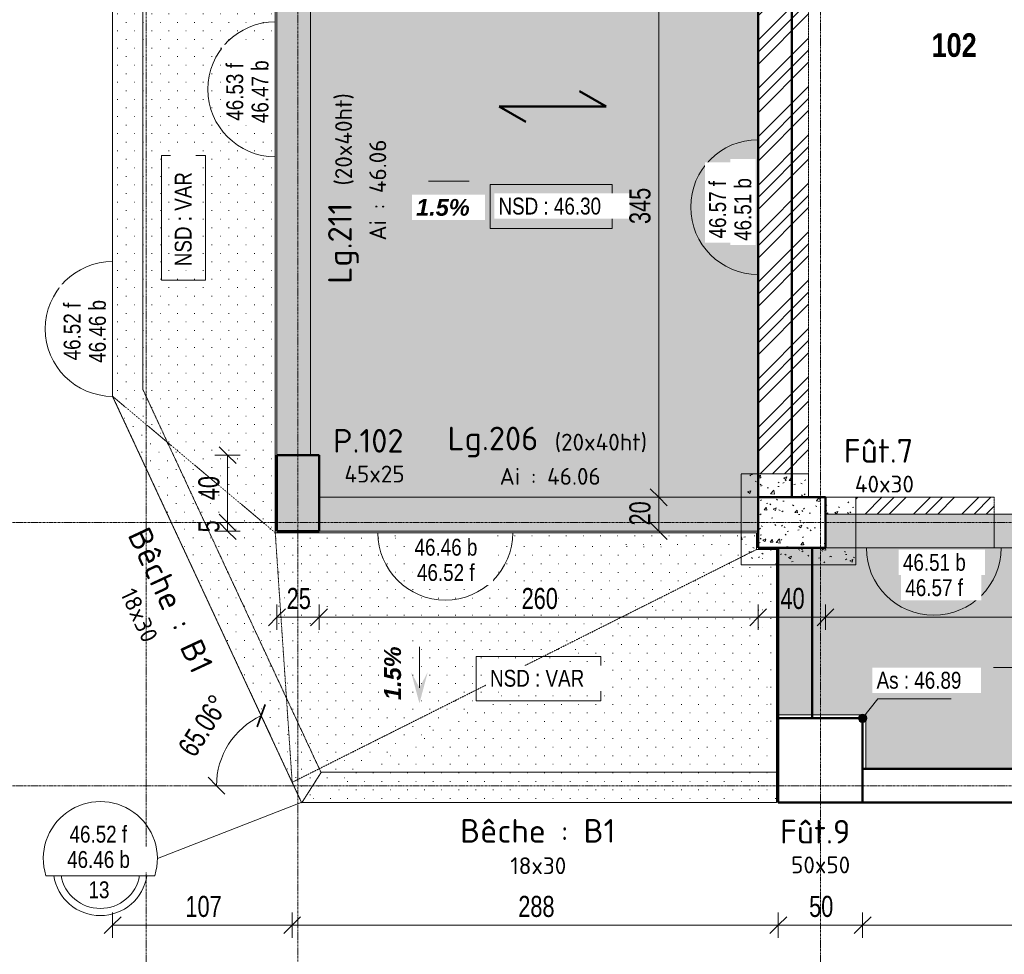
# Model space of a CAD drawing. Header units: millimetres. Extents: x 8507 to 240958, y -8745 to 78383.
# Tile 4 of 71: x 50422 to 56265, y 50873 to 56420. Entities that reach past the tile are written whole.
import ezdxf

# ---------------------------------------------------------------- set-up
doc = ezdxf.new("R2010")
doc.units = ezdxf.units.MM
for name, pattern in [('Ligne de quadrillage', [22.225, 12.7, -3.175, 3.175, -3.175]), ('Tiret 1_16_', [3.175, 1.5875, -1.5875]), ('tiret perso', [2.6, 1.3, -1.3])]:
    doc.linetypes.add(name, pattern=pattern)
for name, color, linetype, lineweight in [('A-ANNO-DIMS', 211, 'Continuous', 9), ('A-ANNO-DIMS-50', 211, 'Continuous', 9), ('A-ANNO-NOTE', 131, 'Continuous', 9), ('A-DETL', 90, 'Continuous', 5), ('A-DETL-MBND', 5, 'Continuous', 5), ('A-DETL-THIN', 151, 'Continuous', 5), ('A-DETL-WIDE', 214, 'Continuous', 50), ('A-FLOR', 192, 'Continuous', 5), ('A-FLOR-IDEN', 11, 'Continuous', 9), ('A-FLOR-OTLN', 51, 'Continuous', 5), ('A-WALL', 113, 'Continuous', 9), ('G-ANNO-DIMS', 111, 'Continuous', 9), ('G-ANNO-SYMB', 111, 'Continuous', 9), ('G-ANNO-TEXT', 231, 'Continuous', 9), ('S-BEAM', 12, 'Continuous', 5), ('S-BEAM-IDEN', 2, 'Continuous', 9), ('S-COLS', 52, 'Continuous', 5), ('S-COLS-IDEN', 171, 'Continuous', 9), ('S-FNDN', 32, 'Continuous', 9), ('S-GRID', 1, 'Continuous', 9)]:
    doc.layers.add(name, color=color, linetype=linetype, lineweight=lineweight)
doc.styles.add('Arial Narrow_4', font='ARIALN.TTF', dxfattribs={"width": 0.9, "height": 125})
doc.styles.add('Arial Narrow_B_2', font='ARIALNB.TTF', dxfattribs={"height": 140})
doc.styles.add('Arial_1', font='arial.ttf', dxfattribs={"width": 0.8, "height": 100})
doc.styles.add('Arial_B_I_1', font='arialbi.ttf', dxfattribs={"height": 100})
doc.styles.add('ISOCPEUR', font='isocpeur.ttf', dxfattribs={"height": 100})
doc.styles.add('ISOCPEUR_B', font='txt', dxfattribs={"height": 140})
doc.dimstyles.new('AB6_1_50_-_GB', dxfattribs={"dimscale": 304.8, "dimtxt": 127.928872, "dimasz": 0.328084, "dimexe": 0.246063, "dimexo": 0.0625, "dimgap": 0.04101, "dimtad": 1, "dimdec": 0, "dimlfac": 0.1, "dimdsep": 46, "dimtxsty": 'Arial Narrow_4', "dimblk1": 'OBLIQUE', "dimblk2": 'OBLIQUE', "dimsah": 1, "dimcen": 0.09, "dimazin": 0, "dimtfac": 1, "dimtdec": 4, "dimtix": 1, "dimtmove": 0, "dimatfit": 3, "dimfxl": 0.246063, "dimfxlon": 1, "dimtvp": 1, "dimtolj": 1, "dimtzin": 0, "dimarcsym": 2})
doc.dimstyles.new('Diagonale_-_Arial_2_5_mm', dxfattribs={"dimscale": 304.8, "dimtxt": 127.928872, "dimasz": 0.328084, "dimexe": 0.393701, "dimexo": 0.262467, "dimgap": 0.287073, "dimtad": 1, "dimdec": 1, "dimlfac": 0.001, "dimrnd": 0.1, "dimdsep": 46, "dimtxsty": 'Arial Narrow_4', "dimblk1": 'OBLIQUE', "dimblk2": 'OBLIQUE', "dimsah": 1, "dimcen": 0.09, "dimazin": 0, "dimtfac": 1, "dimtdec": 4, "dimtix": 1, "dimtmove": 0, "dimatfit": 3, "dimfxl": 1, "dimtvp": 1, "dimtfill": 1, "dimtolj": 1, "dimtzin": 0, "dimarcsym": 2})
pattern_1 = [(45, (64631.8, -542.27), (-143.6841, 143.6841), []), (45, (64703.64, -542.27), (-143.6841, 143.6841), []), (45, (64775.48, -542.27), (-143.6841, 143.6841), [])]
pattern_2 = [(0, (64631.8, -542.27), (0, 101.6), [3.353, -98.247]), (0, (64682.6, -491.47), (0, 101.6), [3.353, -98.247])]

# ---------------------------------------------------------------- blocks, each defined once
blk = doc.blocks.new('DIMBLOCK51-R-1 variante')
at = {"layer": 'A-ANNO-DIMS-50'}
for p, q in [((51948.7, 52873.5), (51948.7, 52948.5)), ((52198.7, 52873.5), (52198.7, 52948.5)), ((51948.7, 52873.5), (52198.7, 52873.5)), ((51948.7, 52873.5), (51948.7, 52798.5)), ((52198.7, 52873.5), (52198.7, 52798.5))]:
    blk.add_line(p, q, dxfattribs=at)
at = {"layer": 'A-ANNO-DIMS-50', "lineweight": 18}
for p, q in [((51948.7, 52873.5), (51898.7, 52823.5)), ((51948.7, 52873.5), (51998.7, 52923.5)), ((52198.7, 52873.5), (52148.7, 52823.5)), ((52198.7, 52873.5), (52248.7, 52923.5))]:
    blk.add_line(p, q, dxfattribs=at)
at = {"layer": 'A-ANNO-DIMS-50', "color": 0, "insert": (52006.6, 53047.5), "char_height": 125, "width": 160.825, "attachment_point": 1, "line_spacing_factor": 0.974696, "style": 'Arial Narrow_4'}
blk.add_mtext('25', dxfattribs=at)
blk = doc.blocks.new('_Oblique')
at = {"color": 0, "linetype": 'ByBlock', "lineweight": -2}
blk.add_line((-0.5, -0.5), (0.5, 0.5), dxfattribs=at)
blk = doc.blocks.new('DIMBLOCK52-R-1 variante')
at = {"layer": 'A-ANNO-DIMS-50'}
for p, q in [((52198.7, 52873.5), (52198.7, 52948.5)), ((54803.7, 52873.5), (54803.7, 52948.5)), ((52198.7, 52873.5), (54803.7, 52873.5)), ((52198.7, 52873.5), (52198.7, 52798.5)), ((54803.7, 52873.5), (54803.7, 52798.5))]:
    blk.add_line(p, q, dxfattribs=at)
at = {"layer": 'A-ANNO-DIMS-50', "lineweight": 18}
for p, q in [((52198.7, 52873.5), (52148.7, 52823.5)), ((52198.7, 52873.5), (52248.7, 52923.5)), ((54803.7, 52873.5), (54753.7, 52823.5)), ((54803.7, 52873.5), (54853.7, 52923.5))]:
    blk.add_line(p, q, dxfattribs=at)
at = {"layer": 'A-ANNO-DIMS-50', "color": 0, "insert": (53400.6, 53047.5), "char_height": 125, "width": 241.237, "attachment_point": 1, "line_spacing_factor": 0.974696, "style": 'Arial Narrow_4'}
blk.add_mtext('260', dxfattribs=at)
blk = doc.blocks.new('DIMBLOCK53-R-1 variante')
at = {"layer": 'A-ANNO-DIMS-50'}
for p, q in [((54803.7, 52873.5), (54803.7, 52948.5)), ((55203.7, 52873.5), (55203.7, 52948.5)), ((54803.7, 52873.5), (55203.7, 52873.5)), ((54803.7, 52873.5), (54803.7, 52798.5)), ((55203.7, 52873.5), (55203.7, 52798.5))]:
    blk.add_line(p, q, dxfattribs=at)
at = {"layer": 'A-ANNO-DIMS-50', "lineweight": 18}
for p, q in [((54803.7, 52873.5), (54753.7, 52823.5)), ((54803.7, 52873.5), (54853.7, 52923.5)), ((55203.7, 52873.5), (55153.7, 52823.5)), ((55203.7, 52873.5), (55253.7, 52923.5))]:
    blk.add_line(p, q, dxfattribs=at)
at = {"layer": 'A-ANNO-DIMS-50', "color": 0, "insert": (54936.6, 53047.5), "char_height": 125, "width": 160.825, "attachment_point": 1, "line_spacing_factor": 0.974696, "style": 'Arial Narrow_4'}
blk.add_mtext('40', dxfattribs=at)
blk = doc.blocks.new('DIMBLOCK54-R-1 variante')
at = {"layer": 'A-ANNO-DIMS-50'}
for p, q in [((55203.7, 52873.5), (55203.7, 52948.5)), ((58973.7, 52873.5), (58973.7, 52948.5)), ((55203.7, 52873.5), (58973.7, 52873.5)), ((55203.7, 52873.5), (55203.7, 52798.5)), ((58973.7, 52873.5), (58973.7, 52798.5))]:
    blk.add_line(p, q, dxfattribs=at)
at = {"layer": 'A-ANNO-DIMS-50', "lineweight": 18}
for p, q in [((55203.7, 52873.5), (55153.7, 52823.5)), ((55203.7, 52873.5), (55253.7, 52923.5)), ((58973.7, 52873.5), (58923.7, 52823.5)), ((58973.7, 52873.5), (59023.7, 52923.5))]:
    blk.add_line(p, q, dxfattribs=at)
at = {"layer": 'A-ANNO-DIMS-50', "color": 0, "insert": (56988.1, 53047.5), "char_height": 125, "width": 241.237, "attachment_point": 1, "line_spacing_factor": 0.974696, "style": 'Arial Narrow_4'}
blk.add_mtext('377', dxfattribs=at)
blk = doc.blocks.new('DIMBLOCK133-R-1 variante')
at = {"layer": 'A-ANNO-DIMS-50', "lineweight": 18}
for p, q in [((54214.1, 53585.4), (54164.1, 53635.4)), ((54214.1, 53585.4), (54264.1, 53535.4)), ((54214.1, 53385.4), (54164.1, 53435.4)), ((54214.1, 53385.4), (54264.1, 53335.4))]:
    blk.add_line(p, q, dxfattribs=at)
at = {"layer": 'A-ANNO-DIMS-50'}
for p, q in [((54214.1, 53585.4), (54139.1, 53585.4)), ((54214.1, 53385.4), (54214.1, 53585.4)), ((54214.1, 53585.4), (54289.1, 53585.4)), ((54214.1, 53385.4), (54139.1, 53385.4)), ((54214.1, 53385.4), (54289.1, 53385.4))]:
    blk.add_line(p, q, dxfattribs=at)
at = {"layer": 'A-ANNO-DIMS-50', "color": 0, "insert": (54040, 53418.4), "char_height": 125, "width": 160.825, "attachment_point": 1, "rotation": 90, "line_spacing_factor": 0.974696, "style": 'Arial Narrow_4'}
blk.add_mtext('20', dxfattribs=at)
blk = doc.blocks.new('DIMBLOCK134-R-1 variante')
at = {"layer": 'A-ANNO-DIMS-50', "lineweight": 18}
for p, q in [((54214.1, 57030.9), (54164.1, 57080.9)), ((54214.1, 57030.9), (54264.1, 56980.9)), ((54214.1, 53585.4), (54164.1, 53635.4)), ((54214.1, 53585.4), (54264.1, 53535.4))]:
    blk.add_line(p, q, dxfattribs=at)
at = {"layer": 'A-ANNO-DIMS-50'}
for p, q in [((54214.1, 57030.9), (54139.1, 57030.9)), ((54214.1, 53585.4), (54214.1, 57030.9)), ((54214.1, 57030.9), (54289.1, 57030.9)), ((54214.1, 53585.4), (54139.1, 53585.4)), ((54214.1, 53585.4), (54289.1, 53585.4))]:
    blk.add_line(p, q, dxfattribs=at)
at = {"layer": 'A-ANNO-DIMS-50', "color": 0, "insert": (54040, 55207.6), "char_height": 125, "width": 241.237, "attachment_point": 1, "rotation": 90, "line_spacing_factor": 0.974696, "style": 'Arial Narrow_4'}
blk.add_mtext('345', dxfattribs=at)
blk = doc.blocks.new('niveau aménag dalle2 - niveau aménag dalle 2-3181993-R-1 variante')
at = {"layer": 'A-ANNO-NOTE'}
blk.add_hatch(color=256, dxfattribs=at).paths.add_polyline_path([(-4.47, -4.15), (-8.21, -3.15), (-4.47, -2.15), (-6.36, -3.15)])
blk.add_line((-6.36, -3.15), (-1.51, -3.15), dxfattribs=at)
blk = doc.blocks.new('niveau aménag dalle2 - niveau aménag dalle 2-2973558-R-1 variante')
at = {"layer": 'A-ANNO-NOTE'}
blk.add_hatch(color=256, dxfattribs=at).paths.add_polyline_path([(-4.47, 4.15), (-6.36, 3.15), (-4.47, 2.15), (-8.21, 3.15)])
blk.add_line((-6.36, 3.15), (-1.51, 3.15), dxfattribs=at)
blk = doc.blocks.new('DIMBLOCK314-R-1 variante')
at = {"layer": 'A-ANNO-DIMS-50', "lineweight": 18}
for p, q in [((51656.1, 53835.4), (51606.1, 53885.4)), ((51656.1, 53835.4), (51706.1, 53785.4)), ((51656.1, 53435.4), (51606.1, 53485.4)), ((51656.1, 53435.4), (51706.1, 53385.4))]:
    blk.add_line(p, q, dxfattribs=at)
at = {"layer": 'A-ANNO-DIMS-50'}
for p, q in [((51656.1, 53835.4), (51581.1, 53835.4)), ((51656.1, 53835.4), (51656.1, 53435.4)), ((51656.1, 53835.4), (51731.1, 53835.4)), ((51656.1, 53435.4), (51581.1, 53435.4)), ((51656.1, 53435.4), (51731.1, 53435.4))]:
    blk.add_line(p, q, dxfattribs=at)
at = {"layer": 'A-ANNO-DIMS-50', "color": 0, "insert": (51482.1, 53568.4), "char_height": 125, "width": 160.825, "attachment_point": 1, "rotation": 90, "line_spacing_factor": 0.974696, "style": 'Arial Narrow_4'}
blk.add_mtext('40', dxfattribs=at)
blk = doc.blocks.new('DIMBLOCK315-R-1 variante')
at = {"layer": 'A-ANNO-DIMS-50', "lineweight": 18}
for p, q in [((51656.1, 53435.4), (51606.1, 53485.4)), ((51656.1, 53385.4), (51606.1, 53435.4)), ((51656.1, 53435.4), (51706.1, 53385.4)), ((51656.1, 53385.4), (51706.1, 53335.4))]:
    blk.add_line(p, q, dxfattribs=at)
at = {"layer": 'A-ANNO-DIMS-50'}
for p, q in [((51656.1, 53435.4), (51581.1, 53435.4)), ((51656.1, 53435.4), (51656.1, 53385.4)), ((51656.1, 53435.4), (51731.1, 53435.4)), ((51656.1, 53385.4), (51581.1, 53385.4)), ((51656.1, 53385.4), (51731.1, 53385.4))]:
    blk.add_line(p, q, dxfattribs=at)
at = {"layer": 'A-ANNO-DIMS-50', "color": 0, "insert": (51482.1, 53376.9), "char_height": 125, "width": 80.412, "attachment_point": 1, "rotation": 90, "line_spacing_factor": 0.974696, "style": 'Arial Narrow_4'}
blk.add_mtext('5', dxfattribs=at)
blk = doc.blocks.new('DIMBLOCK316-R-1 variante')
at = {"layer": 'A-ANNO-DIMS-50'}
for p, q in [((50973.7, 51045.5), (50973.7, 51120.5)), ((52039, 51045.5), (52039, 51120.5)), ((50973.7, 51045.5), (52039, 51045.5)), ((50973.7, 51045.5), (50973.7, 50970.5)), ((52039, 51045.5), (52039, 50970.5))]:
    blk.add_line(p, q, dxfattribs=at)
at = {"layer": 'A-ANNO-DIMS-50', "lineweight": 18}
for p, q in [((50973.7, 51045.5), (51023.7, 51095.5)), ((52039, 51045.5), (52089, 51095.5)), ((50973.7, 51045.5), (50923.7, 50995.5)), ((52039, 51045.5), (51989, 50995.5))]:
    blk.add_line(p, q, dxfattribs=at)
at = {"layer": 'A-ANNO-DIMS-50', "color": 0, "insert": (51405.8, 51219.6), "char_height": 125, "width": 241.237, "attachment_point": 1, "line_spacing_factor": 0.974696, "style": 'Arial Narrow_4'}
blk.add_mtext('107', dxfattribs=at)
blk = doc.blocks.new('DIMBLOCK317-R-1 variante')
at = {"layer": 'A-ANNO-DIMS-50'}
for p, q in [((52039, 51045.5), (52039, 51120.5)), ((54923.7, 51045.5), (54923.7, 51120.5)), ((52039, 51045.5), (54923.7, 51045.5)), ((52039, 51045.5), (52039, 50970.5)), ((54923.7, 51045.5), (54923.7, 50970.5))]:
    blk.add_line(p, q, dxfattribs=at)
at = {"layer": 'A-ANNO-DIMS-50', "lineweight": 18}
for p, q in [((52039, 51045.5), (52089, 51095.5)), ((54923.7, 51045.5), (54973.7, 51095.5)), ((52039, 51045.5), (51989, 50995.5)), ((54923.7, 51045.5), (54873.7, 50995.5))]:
    blk.add_line(p, q, dxfattribs=at)
at = {"layer": 'A-ANNO-DIMS-50', "color": 0, "insert": (53380.8, 51219.6), "char_height": 125, "width": 241.237, "attachment_point": 1, "line_spacing_factor": 0.974696, "style": 'Arial Narrow_4'}
blk.add_mtext('288', dxfattribs=at)
blk = doc.blocks.new('DIMBLOCK318-R-1 variante')
at = {"layer": 'A-ANNO-DIMS-50'}
for p, q in [((54923.7, 51045.5), (54923.7, 51120.5)), ((55423.7, 51045.5), (55423.7, 51120.5)), ((54923.7, 51045.5), (55423.7, 51045.5)), ((54923.7, 51045.5), (54923.7, 50970.5)), ((55423.7, 51045.5), (55423.7, 50970.5))]:
    blk.add_line(p, q, dxfattribs=at)
at = {"layer": 'A-ANNO-DIMS-50', "lineweight": 18}
for p, q in [((54923.7, 51045.5), (54973.7, 51095.5)), ((55423.7, 51045.5), (55473.7, 51095.5)), ((54923.7, 51045.5), (54873.7, 50995.5)), ((55423.7, 51045.5), (55373.7, 50995.5))]:
    blk.add_line(p, q, dxfattribs=at)
at = {"layer": 'A-ANNO-DIMS-50', "color": 0, "insert": (55106.6, 51219.6), "char_height": 125, "width": 160.825, "attachment_point": 1, "line_spacing_factor": 0.974696, "style": 'Arial Narrow_4'}
blk.add_mtext('50', dxfattribs=at)
blk = doc.blocks.new('DIMBLOCK319-R-1 variante')
at = {"layer": 'A-ANNO-DIMS-50'}
for p, q in [((55423.7, 51045.5), (55423.7, 51120.5)), ((58923.7, 51045.5), (58923.7, 51120.5)), ((55423.7, 51045.5), (58923.7, 51045.5)), ((55423.7, 51045.5), (55423.7, 50970.5)), ((58923.7, 51045.5), (58923.7, 50970.5))]:
    blk.add_line(p, q, dxfattribs=at)
at = {"layer": 'A-ANNO-DIMS-50', "lineweight": 18}
for p, q in [((55423.7, 51045.5), (55473.7, 51095.5)), ((58923.7, 51045.5), (58973.7, 51095.5)), ((55423.7, 51045.5), (55373.7, 50995.5)), ((58923.7, 51045.5), (58873.7, 50995.5))]:
    blk.add_line(p, q, dxfattribs=at)
at = {"layer": 'A-ANNO-DIMS-50', "color": 0, "insert": (57073.1, 51219.6), "char_height": 125, "width": 241.237, "attachment_point": 1, "line_spacing_factor": 0.974696, "style": 'Arial Narrow_4'}
blk.add_mtext('350', dxfattribs=at)
blk = doc.blocks.new('G_Dalle Niveau_Ep_videi - G_Dalle Niveau_Ep-1916617-R-1 variante')
at = {"layer": 'A-FLOR-IDEN'}
blk.add_line((-6.46, 0), (6.46, 0), dxfattribs=at)
for centre, radius, start, end in [((0, 2.03), 6.77, 342.5424, 197.4576), ((0, 0.85), 5.59, 188.7147, 351.2853), ((0, 0.85), 4.74, 190.2866, 349.7134)]:
    blk.add_arc(centre, radius, start, end, dxfattribs=at)
blk = doc.blocks.new('DIMBLOCK380-R-1 variante')
at = {"layer": 'A-ANNO-DIMS-50'}
for p, q in [((51855.1, 52289.4), (51787.6, 52434.4)), ((51855.1, 52289.4), (51855.1, 52289.4)), ((51855.1, 52289.4), (51905.7, 52180.5)), ((51590, 51873.7), (51430, 51873.7)), ((51590, 51873.7), (51710, 51873.7))]:
    blk.add_line(p, q, dxfattribs=at)
at = {"layer": 'A-ANNO-DIMS-50', "lineweight": 35}
for p, q in [((51855.1, 52289.4), (51879.3, 52355.8)), ((51855.1, 52289.4), (51830.8, 52222.9)), ((51590, 51873.7), (51540, 51923.7)), ((51590, 51873.7), (51640, 51823.7))]:
    blk.add_line(p, q, dxfattribs=at)
at = {"layer": 'A-ANNO-DIMS-50'}
blk.add_arc((52048.3, 51873.7), 458.4, 114.94042, 180, dxfattribs=at)
blk.add_arc((52048.3, 51873.7), 458.4, 114.94042, 180, dxfattribs=at)
at = {"layer": 'A-ANNO-DIMS-50', "color": 0, "insert": (51354.7, 52101.8), "char_height": 125, "width": 433.74, "attachment_point": 1, "rotation": 57.47021, "line_spacing_factor": 0.974696, "style": 'Arial Narrow_4', "bg_fill": 3, "box_fill_scale": 1.25, "bg_fill_color": 256, "bg_fill_true_color": 13158600, "bg_fill_transparency": 0}
blk.add_mtext('65.06°', dxfattribs=at)

msp = doc.modelspace()

# ---------------------------------------------------------------- hatches: boundary and pattern name
at = {"layer": 'A-FLOR'}
h = msp.add_hatch(dxfattribs=at)
h.set_pattern_fill('FP_25', color=8, style=0, pattern_type=2)
h.set_pattern_definition(pattern_2)
h.paths.add_polyline_path([(54647.02, 53585.4), (54803.65, 53585.4), (54803.65, 57030.89), (52148.65, 57030.89), (52148.65, 53835.4), (52198.65, 53835.4), (52198.65, 53585.4), (54097.51, 53585.4)])
h.paths.add_polyline_path([(51930.76, 57230.89), (54803.65, 57230.89), (54803.65, 61638.56), (51373.65, 61638.56), (51373.65, 61838.56), (54803.65, 61838.56), (54803.65, 61888.56), (54923.65, 61888.56), (54923.65, 63200.23), (51423.65, 63200.23), (51423.65, 62900.23), (51163.65, 62900.23), (51163.65, 57330.89), (51383.65, 57330.89), (51383.65, 57230.89)])
h = msp.add_hatch(dxfattribs=at)
h.set_pattern_fill('FP_21', color=8, style=0, pattern_type=2)
h.set_pattern_definition([(0, (64615.48, -542.27), (0, 101.6), [3.353, -98.246]), (0, (64666.28, -491.47), (0, 101.6), [3.353, -98.246])])
h.paths.add_polyline_path([(51938.65, 53375.4), (51938.65, 57020.89), (50973.65, 57020.89), (50973.65, 54184.67), (51310.12, 53902.5)])
h = msp.add_hatch(dxfattribs=at)
h.set_pattern_fill('FP_20', color=8, style=0, pattern_type=2)
h.set_pattern_definition([(359.99776, (64606.74, -553.92), (-8e-06, 101.599), [3.353, -98.243]), (359.99776, (64657.54, -503.13), (-8e-06, 101.599), [3.353, -98.243])])
h.paths.add_polyline_path([(52094.84, 51773.73), (51938.65, 53375.4), (50973.65, 54184.67), (51948.65, 52088.09)])
h = msp.add_hatch(dxfattribs=at)
h.set_pattern_fill('FP_19', color=8, style=0, pattern_type=2)
h.set_pattern_definition([(359.99556, (64587.89, -555.93), (-7e-06, 101.599), [3.352, -98.235]), (359.99556, (64638.68, -505.13), (-7e-06, 101.599), [3.352, -98.235])])
h.paths.add_polyline_path([(52094.84, 51773.73), (54793.65, 53275.4), (51938.65, 53375.4), (52042.17, 52313.86)])
h = msp.add_hatch(dxfattribs=at)
h.set_pattern_fill('FP_23', color=8, style=0, pattern_type=2)
h.set_pattern_definition([(0, (64584.26, -542.27), (0, 101.6), [3.352, -98.235]), (0, (64635.06, -491.47), (0, 101.6), [3.352, -98.235])])
h.paths.add_polyline_path([(54793.65, 53275.4), (54793.65, 53375.4), (51938.65, 53375.4), (54097.51, 53299.78)])
h = msp.add_hatch(dxfattribs=at)
h.set_pattern_fill('FP_17', color=8, style=0, pattern_type=2)
h.set_pattern_definition(pattern_2)
h.paths.add_polyline_path([(62973.65, 51973.73), (62973.65, 53285.4), (54917, 53285.4), (54917, 52293.73), (55443.65, 52293.73), (55443.65, 51973.73), (58903.65, 51973.73), (58903.65, 52293.73), (59443.65, 52293.73), (59443.65, 51973.73), (61240.5, 51973.73)])
h = msp.add_hatch(dxfattribs=at)
h.set_pattern_fill('FP_24', color=8, style=0, pattern_type=2)
h.set_pattern_definition([(359.99136, (64608.05, -573.89), (-6e-07, 101.59), [3.353, -98.242]), (359.99136, (64658.85, -523.1), (-6e-07, 101.59), [3.353, -98.242])])
h.paths.add_polyline_path([(52095.82, 51773.73), (54913.65, 51773.73), (54793.65, 53275.4), (52096.35, 51774.57)])
h = msp.add_hatch(dxfattribs=at)
h.set_pattern_fill('FP_22', color=8, style=0, pattern_type=2)
h.set_pattern_definition([(0, (64631.8, -571.21), (0, 101.591), [3.353, -98.247]), (0, (64682.6, -520.41), (0, 101.591), [3.353, -98.247])])
h.paths.add_polyline_path([(54913.65, 51773.73), (54913.65, 53275.4), (54793.65, 53275.4), (54899.27, 51953.73)])
at = {"layer": 'A-WALL', "linetype": 'Tiret 1_16_'}
h = msp.add_hatch(dxfattribs=at)
h.set_pattern_fill('FP_13', color=250, style=0, pattern_type=2)
h.set_pattern_definition(pattern_1)
h.paths.add_polyline_path([(54803.65, 53725.4), (55103.65, 53725.4), (55103.65, 61448.56), (54803.65, 61448.56), (54803.65, 53902.5)])
h = msp.add_hatch(dxfattribs=at)
h.set_pattern_fill('FP_13', color=250, style=0, pattern_type=2)
h.set_pattern_definition(pattern_1)
h.paths.add_polyline_path([(56203.65, 53485.4), (56203.65, 53585.4), (55383.65, 53585.4), (55383.65, 53485.4)])
at = {"layer": 'G-ANNO-DIMS'}
h = msp.add_hatch(color=256, dxfattribs=at)
edge = h.paths.add_edge_path()
edge.add_arc((55423.65, 52273.73), 25, 0, 360)
at = {"layer": 'S-BEAM'}
for points in [[(52148.65, 53835.4), (52148.65, 57030.89), (51948.65, 57030.89), (51948.65, 53835.4)], [(54803.65, 53385.4), (54803.65, 53585.4), (52198.65, 53585.4), (52198.65, 53385.4), (54097.51, 53385.4)], [(58973.65, 53285.4), (58973.65, 53485.4), (55203.65, 53485.4), (55203.65, 53285.4), (57669.01, 53285.4)]]:
    msp.add_hatch(color=254, dxfattribs=at).paths.add_polyline_path(points)
at = {"layer": 'S-COLS'}
msp.add_hatch(color=8, dxfattribs=at).paths.add_polyline_path([(51948.65, 53385.4), (52198.65, 53385.4), (52198.65, 53835.4), (51948.65, 53835.4)])
at = {"layer": 'S-FNDN', "linetype": 'Tiret 1_16_'}
h = msp.add_hatch(dxfattribs=at)
h.set_pattern_fill('FP_14', color=250, style=0, pattern_type=2)
h.set_pattern_definition([(50, (64631.8, -542.27), (182.18467, -15.9391), [19.05, -209.55]), (355, (64631.8, -542.27), (-35.2424, 191.0566), [15.24, -167.64]), (100.451, (64646.98, -543.6), (146.9425, 175.1167), [16.19, -178.09]), (46.184, (64631.8, -491.47), (271.0789, -42.0433), [28.575, -314.325]), (96.636, (64654.4, -494.97), (237.4025, 247.4272), [24.285, -267.135]), (351.184, (64631.8, -491.47), (237.4046, 247.4251), [22.86, -251.46]), (21, (64657.2, -504.17), (151.6149, -102.2655), [19.05, -209.55]), (326, (64657.2, -504.17), (61.80236, 184.18774), [15.24, -167.64]), (71.451, (64669.83, -512.7), (213.41706, 81.92137), [16.19, -178.09]), (37.5, (64631.8, -542.27), (3.08832, 84.555076), [8.382, -157.226, 8.382, -161.798, -168.275]), (37.5, (64631.8, -542.27), (3.08832, 84.555076), [-335.788, 8.382, -159.893]), (7.5, (64631.8, -542.27), (66.81944, 100.18075), [8.382, -88.646, 8.382, -153.416, -64.135]), (7.5, (64631.8, -542.27), (66.81944, 100.18075), [-258.826, 8.382, -55.753]), (327.5, (64575.156, -542.27), (135.59049, -5.72891), [8.382, -55.118, 8.382, -189.738, -262.89]), (327.5, (64575.156, -542.27), (135.59049, -5.72891), [-261.62, 8.382, -254.508]), (317.5, (64549.76, -542.27), (148.12889, 25.42676), [8.382, -74.168, 8.382, -123.19, -186.69]), (317.5, (64549.76, -542.27), (148.12889, 25.42676), [-214.122, 8.382, -178.308])])
h.paths.add_polyline_path([(54703.65, 53185.4), (55383.65, 53185.4), (55383.65, 53285.4), (55203.65, 53285.4), (55203.65, 53485.4), (55383.65, 53485.4), (55383.65, 53585.4), (55103.65, 53585.4), (55103.65, 53725.4), (54703.65, 53725.4), (54703.65, 53585.4), (54803.65, 53585.4), (54803.65, 53385.4), (54703.65, 53385.4)])

# ---------------------------------------------------------------- linework, layer by layer
at = {"layer": 'A-DETL', "linetype": 'tiret perso'}
for p, q in [((51938.65, 53375.4), (50973.65, 54184.67)), ((51938.65, 53375.4), (52039.04, 51893.73)), ((52039.04, 51893.73), (54793.65, 53275.4))]:
    msp.add_line(p, q, dxfattribs=at)
at = {"layer": 'A-DETL-MBND'}
for p, q in [((55003.65, 53585.32), (55003.65, 61588.63)), ((55203.58, 53585.32), (55003.65, 53585.32)), ((55203.58, 53485.61), (55203.58, 53585.32)), ((58973.65, 53485.61), (55203.58, 53485.61))]:
    msp.add_line(p, q, dxfattribs=at)
at = {"layer": 'A-DETL-THIN'}
for p, q in [((51938.65, 56407.12), (51938.65, 55607.12)), ((54803.65, 55708.14), (54803.65, 54908.14)), ((50973.65, 54984.67), (50973.65, 54184.67)), ((52547.97, 53375.4), (53347.97, 53375.4)), ((55445.97, 53285.4), (56245.97, 53285.4))]:
    msp.add_line(p, q, dxfattribs=at)
for centre, start, end in [((51938.65, 56007.12), 90, 270), ((54803.65, 55308.14), 90, 270), ((50973.65, 54584.67), 90, 270), ((52947.97, 53375.4), 180, 360), ((55845.97, 53285.4), 180, 0)]:
    msp.add_arc(centre, 400, start, end, dxfattribs=at)
at = {"layer": 'A-DETL-WIDE'}
for p, q in [((53901.95, 55904.86), (53743.9, 55996.11)), ((53267.35, 55904.86), (53901.95, 55904.86)), ((53425.4, 55813.61), (53267.35, 55904.86))]:
    msp.add_line(p, q, dxfattribs=at)
at = {"layer": 'A-FLOR'}
for p, q in [((54803.65, 61888.56), (54803.65, 53385.4)), ((51948.65, 53385.4), (51948.65, 57030.89)), ((50973.65, 54184.67), (50973.65, 57020.89)), ((51938.65, 57020.89), (51938.65, 53375.4)), ((52094.84, 51773.73), (50973.65, 54184.67)), ((51938.65, 53375.4), (54793.65, 53375.4)), ((54803.65, 53385.4), (51948.65, 53385.4)), ((54793.65, 53375.4), (54793.65, 53275.4)), ((54917, 52293.73), (54917, 53285.4)), ((54917, 53285.4), (62973.65, 53285.4)), ((54793.65, 53275.4), (54913.65, 53275.4)), ((54913.65, 51773.73), (54913.65, 53275.4)), ((55443.65, 52293.73), (54917, 52293.73)), ((55443.65, 51973.73), (55443.65, 52293.73)), ((54913.65, 51773.73), (52094.84, 51773.73))]:
    msp.add_line(p, q, dxfattribs=at)
at = {"layer": 'A-FLOR-IDEN'}
msp.add_line((52101.85, 51777.78), (51239.54, 51441.05), dxfattribs=at)
at = {"layer": 'A-FLOR-IDEN', "flags": 128}
msp.add_lwpolyline([(53213.08, 55443.05), (53937.48, 55443.05), (53937.48, 55181.05), (53213.08, 55181.05)], close=True, dxfattribs=at)
at = {"layer": 'A-FLOR-OTLN', "color": 7, "linetype": 'Tiret 1_16_'}
for p, q in [((50973.65, 57020.89), (50973.65, 54184.67)), ((51153.65, 57020.89), (51153.65, 54224.48)), ((51153.65, 54224.48), (51153.65, 57020.89)), ((51153.65, 54224.48), (52210.6, 51951.69)), ((52210.6, 51951.69), (51153.65, 54224.48)), ((50973.65, 54184.67), (52095.79, 51771.69)), ((52095.79, 51771.69), (52210.6, 51951.69)), ((52211.89, 51953.73), (52097.09, 51773.73)), ((52210.05, 51952.86), (52210.61, 51953.73)), ((52210.61, 51953.73), (54913.65, 51953.73)), ((54913.65, 51953.73), (52210.61, 51953.73)), ((54913.65, 51773.73), (54913.65, 51953.73)), ((52094.84, 51773.73), (52095.79, 51771.69)), ((52094.84, 51773.73), (54913.65, 51773.73))]:
    msp.add_line(p, q, dxfattribs=at)
at = {"layer": 'A-WALL', "lineweight": 50}
for p, q in [((54803.65, 53585.4), (54803.65, 61588.56)), ((55003.65, 61588.56), (55003.65, 53585.4)), ((55003.65, 53585.4), (54803.65, 53585.4)), ((54923.65, 52273.73), (54923.65, 53285.4)), ((55123.65, 53285.4), (54923.65, 53285.4)), ((55123.65, 53285.4), (55123.65, 52273.73)), ((55123.65, 52273.73), (54923.65, 52273.73)), ((55423.65, 51973.73), (58923.65, 51973.73)), ((55423.65, 51773.73), (55423.65, 51973.73)), ((58923.65, 51773.73), (55423.65, 51773.73))]:
    msp.add_line(p, q, dxfattribs=at)
at = {"layer": 'A-WALL', "color": 7, "linetype": 'Tiret 1_16_', "lineweight": 5}
for p, q in [((55103.65, 61448.56), (55103.65, 53725.4)), ((55103.65, 53725.4), (55103.65, 61448.56)), ((54803.65, 53725.4), (54803.65, 58455.4)), ((54803.65, 53725.4), (55103.65, 53725.4)), ((54803.65, 53725.4), (55103.65, 53725.4)), ((55383.65, 53585.4), (56203.65, 53585.4)), ((56203.65, 53585.4), (55383.65, 53585.4)), ((55383.65, 53485.4), (55383.65, 53585.4)), ((55383.65, 53585.4), (55383.65, 53285.4)), ((56203.65, 53585.4), (56203.65, 53485.4)), ((56203.65, 53585.4), (56203.65, 53285.4)), ((55383.65, 53285.4), (56203.65, 53285.4)), ((56203.65, 53285.4), (55383.65, 53285.4))]:
    msp.add_line(p, q, dxfattribs=at)
at = {"layer": 'A-WALL'}
msp.add_line((54923.65, 52273.73), (54923.65, 52273.73), dxfattribs=at)
at = {"layer": 'G-ANNO-DIMS'}
for p, q in [((55423.65, 52273.73), (55514.47, 52389.03)), ((55514.47, 52389.03), (55949.51, 52389.03))]:
    msp.add_line(p, q, dxfattribs=at)
msp.add_circle((55423.65, 52273.73), 25, dxfattribs=at)
at = {"layer": 'G-ANNO-SYMB'}
msp.add_line((56200.31, 52575.24), (56350.3, 52575.24), dxfattribs=at)
at = {"layer": 'G-ANNO-TEXT', "color": 170, "flags": 128}
for points in [[(51263.35, 54875.25), (51263.35, 55613.66), (51525.35, 55613.66), (51525.35, 54875.25)], [(53131.49, 52640.23), (53869.9, 52640.23), (53869.9, 52378.23), (53131.49, 52378.23)]]:
    msp.add_lwpolyline(points, close=True, dxfattribs=at)
at = {"layer": 'S-BEAM', "color": 250, "lineweight": 9}
for p, q in [((51948.65, 53835.4), (51948.65, 57030.89)), ((51948.65, 53835.4), (51948.65, 57030.89)), ((52148.65, 57030.89), (52148.65, 53835.4)), ((52148.65, 53835.4), (52148.65, 57030.89)), ((52148.65, 53835.4), (51948.65, 53835.4)), ((52148.65, 53835.4), (51948.65, 53835.4)), ((52198.65, 53585.4), (52198.65, 53385.4)), ((52198.65, 53385.4), (52198.65, 53585.4)), ((52198.65, 53585.4), (54803.65, 53585.4)), ((52198.65, 53585.4), (54803.65, 53585.4)), ((54803.65, 53585.4), (54803.65, 53385.4)), ((54803.65, 53385.4), (54803.65, 53585.4)), ((55203.65, 53285.4), (55203.65, 53485.4)), ((55203.65, 53485.4), (58973.65, 53485.4)), ((55203.65, 53485.4), (55383.65, 53485.4)), ((55203.65, 53285.4), (55203.65, 53485.4)), ((55383.65, 53485.4), (56203.65, 53485.4)), ((55383.65, 53285.4), (55383.65, 53485.4)), ((58963.65, 53485.4), (56203.65, 53485.4)), ((56203.65, 53485.4), (56203.65, 53285.4)), ((54803.65, 53385.4), (52198.65, 53385.4)), ((52198.65, 53385.4), (54803.65, 53385.4)), ((55383.65, 53285.4), (55203.65, 53285.4)), ((55203.65, 53285.4), (58973.65, 53285.4)), ((56203.65, 53285.4), (55383.65, 53285.4)), ((56203.65, 53285.4), (58963.65, 53285.4))]:
    msp.add_line(p, q, dxfattribs=at)
at = {"layer": 'S-COLS', "lineweight": 50}
for p, q in [((51948.65, 53385.4), (51948.65, 53835.4)), ((51948.65, 53835.4), (52198.65, 53835.4)), ((52198.65, 53835.4), (52198.65, 53385.4)), ((54803.65, 53285.4), (54803.65, 53585.4)), ((54803.65, 53585.4), (55203.65, 53585.4)), ((55203.65, 53285.4), (55203.65, 53585.4)), ((51948.65, 53385.4), (52198.65, 53385.4)), ((55203.65, 53285.4), (54803.65, 53285.4)), ((54923.65, 51773.73), (54923.65, 52273.73)), ((54923.65, 52273.73), (55423.65, 52273.73)), ((55423.65, 51773.73), (55423.65, 52273.73)), ((55423.65, 51773.73), (54923.65, 51773.73))]:
    msp.add_line(p, q, dxfattribs=at)
at = {"layer": 'S-COLS'}
for p, q in [((51948.65, 53835.4), (52198.65, 53835.4)), ((51948.65, 53385.4), (51948.65, 53835.4)), ((52198.65, 53835.4), (52198.65, 53385.4)), ((54803.65, 53585.4), (55203.65, 53585.4)), ((54803.65, 53285.4), (54803.65, 53585.4)), ((55203.65, 53585.4), (55203.65, 53285.4)), ((52198.65, 53385.4), (51948.65, 53385.4)), ((55203.65, 53285.4), (54803.65, 53285.4)), ((54923.65, 52273.73), (55423.65, 52273.73)), ((54923.65, 51773.73), (54923.65, 52273.73)), ((55423.65, 52273.73), (55423.65, 51773.73)), ((55423.65, 51773.73), (54923.65, 51773.73))]:
    msp.add_line(p, q, dxfattribs=at)
at = {"layer": 'S-FNDN', "color": 7, "linetype": 'Tiret 1_16_', "lineweight": 5}
for p, q in [((54703.65, 53185.4), (54703.65, 53725.4)), ((54703.65, 53725.4), (55103.65, 53725.4)), ((55103.65, 53725.4), (54703.65, 53725.4)), ((54703.65, 53725.4), (54703.65, 53185.4)), ((55103.65, 53725.4), (55103.65, 53585.4)), ((55103.65, 53585.4), (55103.65, 53725.4)), ((55103.65, 53585.4), (55383.65, 53585.4)), ((55383.65, 53585.4), (55103.65, 53585.4)), ((55383.65, 53585.4), (55383.65, 53185.4)), ((55383.65, 53185.4), (55383.65, 53585.4)), ((55383.65, 53185.4), (54703.65, 53185.4)), ((54703.65, 53185.4), (55383.65, 53185.4))]:
    msp.add_line(p, q, dxfattribs=at)
at = {"layer": 'S-GRID', "linetype": 'Ligne de quadrillage'}
for p, q in [((51173.65, 47292.72), (51173.65, 65870.79)), ((55173.65, 47292.72), (55173.65, 65870.79)), ((52073.65, 58087.73), (52073.65, 47292.72)), ((48070.04, 53435.4), (102467.67, 53435.4)), ((48070.04, 51873.73), (102467.67, 51873.73))]:
    msp.add_line(p, q, dxfattribs=at)

# ---------------------------------------------------------------- block references
at = {"layer": 'A-ANNO-NOTE', "xscale": 50.00000000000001, "yscale": 50.00000000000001, "zscale": 50.00000000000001}
msp.add_blockref('niveau aménag dalle2 - niveau aménag dalle 2-3181993-R-1 variante', (53165.13, 55619.31), dxfattribs=at)
at = {"layer": 'A-ANNO-NOTE', "xscale": 50.00000000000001, "yscale": 50.00000000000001, "zscale": 50.00000000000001, "rotation": 90.00000000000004}
msp.add_blockref('niveau aménag dalle2 - niveau aménag dalle 2-2973558-R-1 variante', (52951.7, 52772.65), dxfattribs=at)

# ---------------------------------------------------------------- texts
at = {"layer": 'A-FLOR-IDEN', "attachment_point": 1, "rotation": 294.94}
for s, insert, char_height, width, style in [('Bêche : B1', (51186.92, 53422.33), 140, 1134.3878, 'ISOCPEUR_B'), ('18x30', (51106.62, 53056.62), 100, 412.8691, 'ISOCPEUR')]:
    msp.add_mtext(s, dxfattribs=dict(at, insert=insert, char_height=char_height, width=width, style=style))
at = {"layer": 'A-FLOR-IDEN', "attachment_point": 1}
for s, insert, char_height, width, style in [('Bêche : B1', (53035.31, 51675.54), 140, 1134.3878, 'ISOCPEUR_B'), ('18x30', (53333.06, 51448.52), 100, 412.8691, 'ISOCPEUR')]:
    msp.add_mtext(s, dxfattribs=dict(at, insert=insert, char_height=char_height, width=width, style=style))
at = {"layer": 'G-ANNO-SYMB', "insert": (55833.07, 56339.77), "char_height": 140, "width": 324.6834, "attachment_point": 1, "style": 'Arial Narrow_B_2'}
msp.add_mtext('102', dxfattribs=at)
at = {"layer": 'G-ANNO-TEXT', "color": 7, "insert": (50717.92, 51635.75), "char_height": 100, "width": 426.4977, "attachment_point": 1, "style": 'Arial_1', "bg_fill": 3, "box_fill_scale": 1.25, "bg_fill_color": 256, "bg_fill_true_color": 13158600, "bg_fill_transparency": 0}
msp.add_mtext('46.52 f', dxfattribs=at)
at = {"layer": 'S-BEAM-IDEN', "attachment_point": 1, "rotation": 90}
for s, insert, char_height, width, style in [('(20x40ht)', (52294.05, 55436.28), 100, 713.5019, 'ISOCPEUR'), ('Ai : 46.06', (52497.06, 55109.15), 100, 737.5525, 'ISOCPEUR'), ('Lg.211', (52252.17, 54853.27), 140, 613.2909, 'ISOCPEUR_B')]:
    msp.add_mtext(s, dxfattribs=dict(at, insert=insert, char_height=char_height, width=width, style=style))
at = {"layer": 'S-BEAM-IDEN', "attachment_point": 1}
for s, insert, char_height, width, style in [('Lg.206', (52961.09, 54004.71), 140, 677.4259, 'ISOCPEUR_B'), ('(20x40ht)', (53597.11, 53962.84), 100, 713.5019, 'ISOCPEUR'), ('Ai : 46.06', (53269.97, 53759.83), 100, 737.5525, 'ISOCPEUR')]:
    msp.add_mtext(s, dxfattribs=dict(at, insert=insert, char_height=char_height, width=width, style=style))
at = {"layer": 'S-COLS-IDEN', "attachment_point": 1}
for s, insert, char_height, width, style in [('P.102', (52281.79, 53990.81), 140, 541.1391, 'ISOCPEUR_B'), ('Fût.7', (55312.19, 53931.02), 140, 537.1306, 'ISOCPEUR_B'), ('45x25', (52349.03, 53773.74), 100, 452.9534, 'ISOCPEUR'), ('40x30', (55377.92, 53713.96), 100, 452.9534, 'ISOCPEUR'), ('Fût.9', (54933.7, 51670.56), 140, 537.1306, 'ISOCPEUR_B'), ('50x50', (54999.43, 51453.5), 100, 440.9281, 'ISOCPEUR')]:
    msp.add_mtext(s, dxfattribs=dict(at, insert=insert, char_height=char_height, width=width, style=style))

# ---------------------------------------------------------------- dimensions: what is measured, and where the dimension line sits
at = {"layer": 'A-ANNO-DIMS'}
for base, p1, p2, angle, override, picture, middle in [((54214.1, 57030.89), (54139.1, 53585.4), (54139.1, 57030.89), 90, {"dimpost": '<>', "dimfxl": 3445.48917}, 'DIMBLOCK134-R-1 variante', (54137.77, 55308.14)), ((51656.11, 53435.4), (51731.11, 53835.4), (51731.11, 53435.4), 90, {"dimpost": '<>', "dimfxl": 400.000402}, 'DIMBLOCK314-R-1 variante', (51579.78, 53635.4)), ((54214.1, 53585.4), (54139.1, 53385.4), (54139.1, 53585.4), 90, {"dimpost": '<>', "dimfxl": 200}, 'DIMBLOCK133-R-1 variante', (54137.77, 53485.4)), ((51656.11, 53385.4), (51731.11, 53435.4), (51731.11, 53385.4), 90, {"dimpost": '<>', "dimfxl": 49.999598}, 'DIMBLOCK315-R-1 variante', (51580.04, 53410.4)), ((58973.65, 52873.49), (55203.65, 52948.49), (58973.65, 52948.49), 0, {"dimpost": '<>', "dimfxl": 3770}, 'DIMBLOCK54-R-1 variante', (57088.65, 52949.81)), ((54923.65, 51045.51), (52039.04, 51120.51), (54923.65, 51120.51), 0, {"dimpost": '<>', "dimfxl": 2884.614981}, 'DIMBLOCK317-R-1 variante', (53481.35, 51121.84)), ((58923.65, 51045.51), (55423.65, 51120.51), (58923.65, 51120.51), 0, {"dimpost": '<>', "dimfxl": 3500}, 'DIMBLOCK319-R-1 variante', (57173.65, 51121.84))]:
    dim = msp.add_linear_dim(base=base, p1=p1, p2=p2, angle=angle, dimstyle='AB6_1_50_-_GB', override=override, dxfattribs=at)
    dim.commit()
    dim.dimension.update_dxf_attribs({"geometry": picture, "text_midpoint": middle})
for base, p1, p2, override, picture, middle in [((52198.65, 52873.49), (51948.65, 52948.49), (52198.65, 52948.49), {"dimpost": '<>', "dimfxl": 250}, 'DIMBLOCK51-R-1 variante', (52073.65, 52949.81)), ((54803.65422726, 52873.4864475), (52198.65422748, 52948.4864475), (54803.65422726, 52948.4864475), {"dimpost": '<>', "dimfxl": 2605}, 'DIMBLOCK52-R-1 variante', (53501.15422737, 52949.80807134)), ((55203.65, 52873.49), (54803.65, 52948.49), (55203.65, 52948.49), {"dimpost": '<>', "dimfxl": 400}, 'DIMBLOCK53-R-1 variante', (55003.65, 52949.81)), ((52039.04, 51045.51), (50973.65, 51120.51), (52039.04, 51120.51), {"dimpost": '<>', "dimfxl": 1065.385019}, 'DIMBLOCK316-R-1 variante', (51506.35, 51121.84)), ((55423.65, 51045.51), (54923.65, 51120.51), (55423.65, 51120.51), {"dimpost": '<>', "dimfxl": 500}, 'DIMBLOCK318-R-1 variante', (55173.65, 51121.84))]:
    dim = msp.add_linear_dim(base=base, p1=p1, p2=p2, dimstyle='AB6_1_50_-_GB', override=override, dxfattribs=at)
    dim.commit()
    dim.dimension.update_dxf_attribs({"geometry": picture, "text_midpoint": middle})

# ---------------------------------------------------------------- next in the draw order: texts
at = {"layer": 'A-ANNO-NOTE', "insert": (52774.25, 55356.56), "char_height": 100, "width": 384.81, "attachment_point": 1, "style": 'Arial_B_I_1', "bg_fill": 3, "box_fill_scale": 1.25, "bg_fill_color": 256, "bg_fill_true_color": 13158600, "bg_fill_transparency": 0}
msp.add_mtext('1.5%', dxfattribs=at)
at = {"layer": 'A-ANNO-NOTE', "insert": (52584.92, 52381.77), "char_height": 100, "width": 384.81, "attachment_point": 1, "rotation": 90, "style": 'Arial_B_I_1', "bg_fill": 3, "box_fill_scale": 1.25, "bg_fill_color": 256, "bg_fill_true_color": 13158600, "bg_fill_transparency": 0}
msp.add_mtext('1.5%', dxfattribs=at)
at = {"layer": 'A-FLOR-IDEN', "insert": (53263.08, 55364.06), "char_height": 100, "width": 753.5862, "attachment_point": 1, "style": 'Arial_1', "bg_fill": 3, "box_fill_scale": 1.25, "bg_fill_color": 256, "bg_fill_true_color": 13158600, "bg_fill_transparency": 0}
msp.add_mtext('NSD : 46.30', dxfattribs=at)
at = {"layer": 'G-ANNO-DIMS', "insert": (55506.8, 52549.54), "char_height": 100, "width": 594.9905, "attachment_point": 1, "line_spacing_factor": 0.941778, "style": 'Arial_1', "bg_fill": 3, "box_fill_scale": 1.25, "bg_fill_color": 256, "bg_fill_true_color": 13158600, "bg_fill_transparency": 0}
msp.add_mtext('As : 46.89', dxfattribs=at)
at = {"layer": 'G-ANNO-TEXT', "color": 7, "char_height": 100, "attachment_point": 1, "rotation": 90, "style": 'Arial_1', "bg_fill": 3, "box_fill_scale": 1.25, "bg_fill_color": 256, "bg_fill_true_color": 13158600, "bg_fill_transparency": 0}
for s, insert, width in [('46.53 f', (51648.33, 55820.7), 426.4977), ('46.47 b', (51798.33, 55806.3), 461.772), ('NSD : VAR', (51342.33, 54957), 692.658), ('46.57 f', (54513.33, 55121.72), 426.4977), ('46.51 b', (54663.33, 55107.32), 461.772), ('46.52 f', (50683.33, 54398.25), 426.4977), ('46.46 b', (50833.33, 54383.85), 461.772)]:
    msp.add_mtext(s, dxfattribs=dict(at, insert=insert, width=width))
at = {"layer": 'G-ANNO-TEXT', "color": 7, "char_height": 100, "attachment_point": 1, "style": 'Arial_1', "bg_fill": 3, "box_fill_scale": 1.25, "bg_fill_color": 256, "bg_fill_true_color": 13158600, "bg_fill_transparency": 0}
for s, insert, width in [('46.46 b', (52765.18, 53339.1), 461.772), ('46.51 b', (55663.19, 53249.1), 461.772), ('46.52 f', (52779.58, 53189.1), 426.4977), ('46.57 f', (55677.59, 53099.1), 426.4977), ('NSD : VAR', (53213.24, 52561.24), 692.658), ('46.46 b', (50703.52, 51485.75), 461.772), ('13', (50830.52, 51305.75), 153.924)]:
    msp.add_mtext(s, dxfattribs=dict(at, insert=insert, width=width))

# ---------------------------------------------------------------- next in the draw order: dimensions: what is measured, and where the dimension line sits
at = {"layer": 'A-ANNO-DIMS'}
dim = msp.add_angular_dim_3p(base=(51715.15, 52188.51), center=(52048.34, 51873.73), p1=(51753.85, 52506.98), p2=(51349.97, 51873.73), dimstyle='Diagonale_-_Arial_2_5_mm', override={"dimpost": '<>', "dimfxl": 751.083286}, dxfattribs=at)
dim.commit()
dim.dimension.update_dxf_attribs({"geometry": 'DIMBLOCK380-R-1 variante', "text_midpoint": (51534.3, 52201.58)})

# ---------------------------------------------------------------- next in the draw order: block references
at = {"layer": 'A-FLOR-IDEN', "xscale": 49.99999999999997, "yscale": 49.99999999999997, "zscale": 49.99999999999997}
msp.add_blockref('G_Dalle Niveau_Ep_videi - G_Dalle Niveau_Ep-1916617-R-1 variante', (50900.87, 51339.45), dxfattribs=at)

doc.saveas('drawing.dxf')
